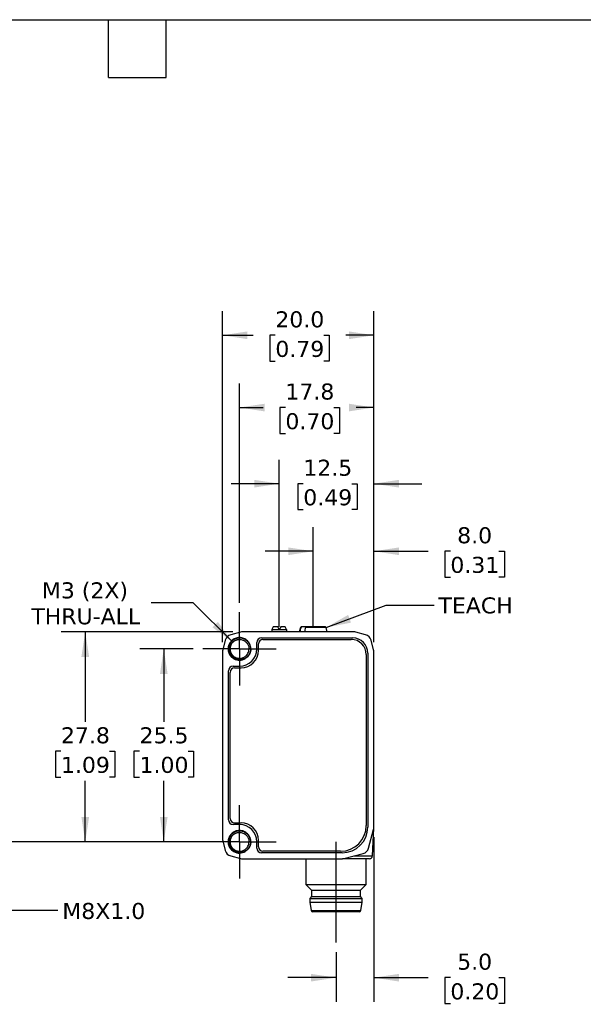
# Model space of a CAD drawing. Header units: millimetres. Extents: x 6 to 273, y 6 to 210.
# Tile 3 of 4: x 124 to 199, y 79 to 210. Entities that reach past the tile are written whole.
import ezdxf

# ---------------------------------------------------------------- set-up
doc = ezdxf.new("R2010")
doc.units = ezdxf.units.MM
doc.linetypes.add('SLD-Center', pattern=[19.05, 15.24, -1.27, 1.27, -1.27])
doc.linetypes.add('SLD-Solid', pattern=[0])
doc.layers.add('CENTER', color=40, linetype='SLD-Center')
doc.layers.add('DIMENSIONS', color=140, linetype='SLD-Solid', lineweight=25)
doc.layers.add('TEXT', color=140, linetype='SLD-Solid', lineweight=25)
doc.styles.add('SLDTEXTSTYLE1', font='VERDANA.TTF')
doc.styles.get("Standard").update_dxf_attribs({"font": 'VERDANA.TTF'})
doc.dimstyles.new('SLDDIMSTYLE0', dxfattribs={"dimtxt": 2.158008, "dimasz": 3.302, "dimexe": 0, "dimexo": 0.0625, "dimgap": 0.539502, "dimtad": 0, "dimtih": 1, "dimtoh": 1, "dimrnd": 1e-09, "dimzin": 12, "dimdsep": 46, "dimtxsty": 'SLDTEXTSTYLE1', "dimsah": 1, "dimcen": 0.09, "dimadec": 0, "dimazin": 3, "dimtfac": 1, "dimtmove": 0, "dimatfit": 0, "dimfxl": 0, "dimfrac": 2, "dimtolj": 1, "dimtzin": 12, "dimarcsym": 0})
doc.dimstyles.new('SLDDIMSTYLE1', dxfattribs={"dimtxt": 2.158008, "dimasz": 3.302, "dimexe": 0, "dimexo": 0.0625, "dimgap": 0.539502, "dimtad": 0, "dimtih": 1, "dimtoh": 1, "dimrnd": 1e-09, "dimzin": 12, "dimdsep": 46, "dimtxsty": 'SLDTEXTSTYLE1', "dimsah": 1, "dimcen": 0.09, "dimadec": 0, "dimazin": 3, "dimtfac": 1, "dimtofl": 0, "dimtmove": 0, "dimatfit": 3, "dimfxl": 0, "dimfrac": 2, "dimtolj": 1, "dimtzin": 12, "dimarcsym": 0})
doc.dimstyles.new('SLDDIMSTYLE2', dxfattribs={"dimtxt": 2.158008, "dimasz": 3.302, "dimexe": 0, "dimexo": 0.0625, "dimgap": 0.539502, "dimtad": 0, "dimtih": 1, "dimtoh": 1, "dimrnd": 1e-09, "dimzin": 4, "dimdsep": 46, "dimtxsty": 'SLDTEXTSTYLE1', "dimsah": 1, "dimcen": 0.09, "dimadec": 0, "dimazin": 1, "dimtfac": 1, "dimtmove": 0, "dimatfit": 0, "dimfxl": 0, "dimfrac": 2, "dimtolj": 1, "dimtzin": 12, "dimarcsym": 0})
doc.dimstyles.new('SLDDIMSTYLE3', dxfattribs={"dimtxt": 2.158008, "dimasz": 3.302, "dimexe": 0, "dimexo": 0.0625, "dimgap": 0.539502, "dimtad": 0, "dimtih": 1, "dimtoh": 1, "dimrnd": 1e-09, "dimzin": 12, "dimdsep": 46, "dimtxsty": 'SLDTEXTSTYLE1', "dimsah": 1, "dimcen": 0, "dimadec": 0, "dimazin": 3, "dimtfac": 1, "dimtofl": 0, "dimtmove": 0, "dimatfit": 3, "dimfxl": 0, "dimfrac": 2, "dimtolj": 1, "dimtzin": 12, "dimarcsym": 0})
doc.dimstyles.new('SLDDIMSTYLE4', dxfattribs={"dimtxt": 2.158008, "dimasz": 3.302, "dimexe": 0, "dimexo": 0.0625, "dimgap": 0.539502, "dimtad": 0, "dimtih": 1, "dimtoh": 1, "dimrnd": 1e-09, "dimzin": 4, "dimdsep": 46, "dimtxsty": 'SLDTEXTSTYLE1', "dimsah": 1, "dimcen": 0.09, "dimadec": 0, "dimazin": 1, "dimtfac": 1, "dimtofl": 0, "dimtmove": 0, "dimatfit": 3, "dimfxl": 0, "dimfrac": 2, "dimtolj": 1, "dimtzin": 12, "dimarcsym": 0})
doc.dimstyles.new('SLDDIMSTYLE5', dxfattribs={"dimtxt": 0.18, "dimasz": 3.302, "dimexe": 0, "dimexo": 0.0625, "dimgap": 0, "dimtad": 0, "dimtih": 1, "dimtoh": 1, "dimdec": 0, "dimrnd": 1e-09, "dimzin": 0, "dimdsep": 46, "dimtxsty": 'Standard', "dimsah": 1, "dimcen": 0.09, "dimadec": 0, "dimazin": 0, "dimtfac": 3.302, "dimtdec": 0, "dimtofl": 0, "dimtmove": 0, "dimatfit": 3, "dimfxl": 0, "dimfrac": 2, "dimtolj": 1, "dimtzin": 0, "dimarcsym": 0})

# ---------------------------------------------------------------- blocks, each defined once
blk = doc.blocks.new('_D_2')
at = {"layer": 'DIMENSIONS'}
for p, q in [((170.94, 101.48), (170.94, 79.73)), ((165.94, 86.28), (165.94, 79.73)), ((165.94, 82.91), (159.59, 82.91)), ((170.94, 82.91), (178.12, 82.91)), ((181.04, 82.91), (180.32, 82.91)), ((180.32, 82.91), (180.32, 79.48)), ((187.45, 82.91), (188.18, 82.91)), ((188.18, 82.91), (188.18, 79.48)), ((180.32, 79.48), (181.04, 79.48)), ((188.18, 79.48), (187.45, 79.48))]:
    blk.add_line(p, q, dxfattribs=at)
for points in [[(165.94, 82.91), (162.64, 83.41), (162.64, 82.4)], [(170.94, 82.91), (174.24, 82.4), (174.24, 83.41)]]:
    blk.add_solid(points, dxfattribs=at)
at = {"layer": 'DIMENSIONS', "char_height": 2.117, "attachment_point": 1, "style": 'SLDTEXTSTYLE1'}
for s, insert in [('5.0', (181.94, 86.08)), ('0.20', (181.04, 82.16))]:
    blk.add_mtext(s, dxfattribs=dict(at, insert=insert))
blk = doc.blocks.new('_D_3')
at = {"layer": 'DIMENSIONS'}
for p, q in [((162.94, 130.54), (162.94, 142.45)), ((170.94, 127.26), (170.94, 142.45)), ((162.94, 139.28), (156.59, 139.28)), ((170.94, 139.28), (178.12, 139.28)), ((181.04, 139.28), (180.32, 139.28)), ((180.32, 139.28), (180.32, 135.85)), ((187.45, 139.28), (188.18, 139.28)), ((188.18, 139.28), (188.18, 135.85)), ((180.32, 135.85), (181.04, 135.85)), ((188.18, 135.85), (187.45, 135.85))]:
    blk.add_line(p, q, dxfattribs=at)
for points in [[(162.94, 139.28), (159.64, 139.78), (159.64, 138.77)], [(170.94, 139.28), (174.24, 138.77), (174.24, 139.78)]]:
    blk.add_solid(points, dxfattribs=at)
at = {"layer": 'DIMENSIONS', "char_height": 2.117, "attachment_point": 1, "style": 'SLDTEXTSTYLE1'}
for s, insert in [('8.0', (181.94, 142.45)), ('0.31', (181.04, 138.54))]:
    blk.add_mtext(s, dxfattribs=dict(at, insert=insert))
blk = doc.blocks.new('_D_4')
at = {"layer": 'DIMENSIONS'}
for p, q in [((158.44, 130.55), (158.44, 151.38)), ((170.94, 127.26), (170.94, 151.38)), ((158.44, 148.21), (152.09, 148.21)), ((161.61, 148.21), (160.89, 148.21)), ((160.89, 148.21), (160.89, 144.78)), ((168.03, 148.21), (168.75, 148.21)), ((168.75, 148.21), (168.75, 144.78)), ((170.94, 148.21), (177.29, 148.21)), ((160.89, 144.78), (161.61, 144.78)), ((168.75, 144.78), (168.03, 144.78))]:
    blk.add_line(p, q, dxfattribs=at)
for points in [[(158.44, 148.21), (155.14, 148.72), (155.14, 147.7)], [(170.94, 148.21), (174.24, 147.7), (174.24, 148.72)]]:
    blk.add_solid(points, dxfattribs=at)
at = {"layer": 'DIMENSIONS', "char_height": 2.117, "attachment_point": 1, "style": 'SLDTEXTSTYLE1'}
for s, insert in [('12.5', (161.61, 151.38)), ('0.49', (161.61, 147.47))]:
    blk.add_mtext(s, dxfattribs=dict(at, insert=insert))
blk = doc.blocks.new('_D_5')
at = {"layer": 'DIMENSIONS'}
for p, q in [((147.08, 126.37), (140.01, 126.37)), ((143.18, 126.37), (143.18, 116.75)), ((139.98, 112.84), (139.25, 112.84)), ((139.25, 112.84), (139.25, 109.41)), ((146.39, 112.84), (147.11, 112.84)), ((147.11, 112.84), (147.11, 109.41)), ((139.25, 109.41), (139.98, 109.41)), ((147.11, 109.41), (146.39, 109.41)), ((143.18, 100.87), (143.18, 108.93)), ((147.08, 100.87), (140.01, 100.87))]:
    blk.add_line(p, q, dxfattribs=at)
for points in [[(143.18, 126.37), (142.68, 123.07), (143.69, 123.07)], [(143.18, 100.87), (143.69, 104.17), (142.68, 104.17)]]:
    blk.add_solid(points, dxfattribs=at)
at = {"layer": 'DIMENSIONS', "char_height": 2.117, "attachment_point": 1, "style": 'SLDTEXTSTYLE1'}
for s, insert in [('25.5', (139.98, 116.01)), ('1.00', (139.98, 112.1))]:
    blk.add_mtext(s, dxfattribs=dict(at, insert=insert))
blk = doc.blocks.new('_D_6')
at = {"layer": 'DIMENSIONS'}
for p, q in [((152.3, 128.62), (129.64, 128.62)), ((132.81, 128.62), (132.81, 116.75)), ((129.6, 112.84), (128.88, 112.84)), ((128.88, 112.84), (128.88, 109.41)), ((136.02, 112.84), (136.74, 112.84)), ((136.74, 112.84), (136.74, 109.41)), ((128.88, 109.41), (129.6, 109.41)), ((136.74, 109.41), (136.02, 109.41)), ((132.81, 100.87), (132.81, 108.93)), ((147.08, 100.87), (129.64, 100.87))]:
    blk.add_line(p, q, dxfattribs=at)
for points in [[(132.81, 128.62), (132.3, 125.32), (133.32, 125.32)], [(132.81, 100.87), (133.32, 104.17), (132.3, 104.17)]]:
    blk.add_solid(points, dxfattribs=at)
at = {"layer": 'DIMENSIONS', "char_height": 2.117, "attachment_point": 1, "style": 'SLDTEXTSTYLE1'}
for s, insert in [('27.8', (129.6, 116.01)), ('1.09', (129.6, 112.1))]:
    blk.add_mtext(s, dxfattribs=dict(at, insert=insert))
blk = doc.blocks.new('_D_7')
at = {"layer": 'DIMENSIONS'}
for p, q in [((147.08, 132.48), (141.52, 132.48)), ((152.3, 127.25), (147.08, 132.48))]:
    blk.add_line(p, q, dxfattribs=at)
blk.add_solid([(152.3, 127.25), (150.33, 129.95), (149.61, 129.23)], dxfattribs=at)
at = {"layer": 'DIMENSIONS', "char_height": 2.117, "attachment_point": 1, "style": 'SLDTEXTSTYLE1'}
for s, insert in [('M3 (2X)', (127.08, 135.17)), ('THRU-ALL', (125.69, 131.74))]:
    blk.add_mtext(s, dxfattribs=dict(at, insert=insert))
blk = doc.blocks.new('_D_8')
at = {"layer": 'DIMENSIONS'}
for p, q in [((153.19, 132.48), (153.19, 161.45)), ((170.94, 127.26), (170.94, 161.45)), ((153.19, 158.28), (156.33, 158.28)), ((159.25, 158.28), (158.53, 158.28)), ((158.53, 158.28), (158.53, 154.85)), ((165.66, 158.28), (166.39, 158.28)), ((166.39, 158.28), (166.39, 154.85)), ((170.94, 158.28), (168.59, 158.28)), ((158.53, 154.85), (159.25, 154.85)), ((166.39, 154.85), (165.66, 154.85))]:
    blk.add_line(p, q, dxfattribs=at)
for points in [[(153.19, 158.28), (156.49, 157.77), (156.49, 158.78)], [(170.94, 158.28), (167.64, 158.78), (167.64, 157.77)]]:
    blk.add_solid(points, dxfattribs=at)
at = {"layer": 'DIMENSIONS', "char_height": 2.117, "attachment_point": 1, "style": 'SLDTEXTSTYLE1'}
for s, insert in [('17.8', (159.25, 161.45)), ('0.70', (159.25, 157.53))]:
    blk.add_mtext(s, dxfattribs=dict(at, insert=insert))
blk = doc.blocks.new('_D_9')
at = {"layer": 'DIMENSIONS'}
for p, q in [((150.94, 127.26), (150.94, 171)), ((170.94, 127.26), (170.94, 171)), ((150.94, 167.83), (154.99, 167.83)), ((157.92, 167.83), (157.19, 167.83)), ((157.19, 167.83), (157.19, 164.4)), ((164.33, 167.83), (165.05, 167.83)), ((165.05, 167.83), (165.05, 164.4)), ((170.94, 167.83), (167.25, 167.83)), ((157.19, 164.4), (157.92, 164.4)), ((165.05, 164.4), (164.33, 164.4))]:
    blk.add_line(p, q, dxfattribs=at)
for points in [[(150.94, 167.83), (154.24, 167.32), (154.24, 168.34)], [(170.94, 167.83), (167.64, 168.34), (167.64, 167.32)]]:
    blk.add_solid(points, dxfattribs=at)
at = {"layer": 'DIMENSIONS', "char_height": 2.117, "attachment_point": 1, "style": 'SLDTEXTSTYLE1'}
for s, insert in [('20.0', (157.92, 171)), ('0.79', (157.92, 167.09))]:
    blk.add_mtext(s, dxfattribs=dict(at, insert=insert))
blk = doc.blocks.new('SW_CENTERMARKSYMBOL_0')
at = {"layer": 'CENTER', "color": 0}
for p, q in [((0, 2.54), (0, 4.84)), ((0, 0), (0, 2.54)), ((-2.54, 0), (-4.84, 0)), ((0, 0), (-2.54, 0)), ((0, 0), (0, -2.54)), ((0, 0), (2.54, 0)), ((2.54, 0), (4.84, 0)), ((0, -2.54), (0, -4.84))]:
    blk.add_line(p, q, dxfattribs=at)
blk = doc.blocks.new('SW_CENTERMARKSYMBOL_1')
at = {"layer": 'CENTER', "color": 0}
for p, q in [((0, 2.54), (0, 4.84)), ((0, 0), (0, 2.54)), ((-2.54, 0), (-4.84, 0)), ((0, 0), (-2.54, 0)), ((0, 0), (0, -2.54)), ((0, 0), (2.54, 0)), ((2.54, 0), (4.84, 0)), ((0, -2.54), (0, -4.84))]:
    blk.add_line(p, q, dxfattribs=at)

msp = doc.modelspace()

# ---------------------------------------------------------------- linework, layer by layer
for p, q in [((157.46, 128.94), (157.437, 128.895)), ((157.437, 128.895), (157.437, 128.62)), ((159.437, 128.895), (157.437, 128.895)), ((158.247, 129.27), (157.65, 129.27)), ((158.437, 128.94), (158.247, 129.27)), ((158.627, 129.27), (158.437, 128.94)), ((159.224, 129.27), (158.627, 129.27)), ((159.437, 128.895), (159.414, 128.94)), ((159.437, 128.62), (159.437, 128.895)), ((161.241, 129.196), (161.087, 128.62)), ((161.323, 129.196), (161.241, 129.196)), ((161.965, 129.27), (161.406, 129.27)), ((164.633, 129.196), (161.897, 129.196)), ((164.787, 128.62), (164.633, 129.196)), ((153.312, 128.587), (152.022, 128.247)), ((168.307, 128.62), (153.567, 128.62)), ((156.087, 127.82), (168.137, 127.82)), ((156.287, 127.62), (167.937, 127.62)), ((169.852, 128.247), (168.562, 128.587)), ((151.31, 127.535), (150.97, 126.245)), ((151.687, 126.37), (151.865, 126.37)), ((154.661, 126.37), (154.429, 126.37)), ((155.487, 126.37), (155.487, 127.22)), ((155.687, 126.17), (155.687, 127.02)), ((170.904, 126.245), (170.564, 127.535)), ((150.937, 125.99), (150.937, 101.25)), ((169.937, 125.62), (169.937, 103.02)), ((170.137, 125.82), (170.137, 102.82)), ((170.937, 102.75), (170.937, 125.99)), ((152.337, 124.07), (153.187, 124.07)), ((152.537, 123.87), (153.387, 123.87)), ((151.737, 103.77), (151.737, 123.47)), ((151.937, 103.97), (151.937, 123.27)), ((153.187, 103.17), (152.337, 103.17)), ((152.537, 103.37), (153.387, 103.37)), ((170.243, 100.022), (170.903, 102.492)), ((170.757, 99.001), (170.932, 102.654)), ((150.97, 100.995), (151.31, 99.705)), ((151.687, 100.87), (151.865, 100.87)), ((154.661, 100.87), (154.429, 100.87)), ((155.487, 100.02), (155.487, 100.87)), ((155.687, 100.22), (155.687, 101.07)), ((152.022, 98.993), (153.312, 98.653)), ((166.737, 99.42), (156.087, 99.42)), ((166.537, 99.62), (156.287, 99.62)), ((166.807, 98.62), (169.524, 99.311)), ((168.304, 99.001), (170.757, 99.001)), ((153.567, 98.62), (166.807, 98.62)), ((161.937, 98.62), (161.937, 95.234)), ((169.937, 95.234), (169.937, 98.62)), ((161.937, 95.234), (162.687, 94.484)), ((161.937, 95.234), (169.937, 95.234)), ((169.187, 94.484), (169.937, 95.234)), ((162.687, 94.484), (162.687, 93.62)), ((162.687, 94.484), (169.187, 94.484)), ((169.187, 93.62), (169.187, 94.484)), ((162.687, 93.62), (162.487, 93.37)), ((162.487, 93.37), (162.487, 92.87)), ((162.487, 93.37), (169.387, 93.37)), ((162.487, 92.87), (162.66, 91.789)), ((162.487, 92.87), (169.387, 92.87)), ((162.687, 93.62), (169.187, 93.62)), ((169.387, 93.37), (169.187, 93.62)), ((169.215, 91.789), (169.387, 92.87)), ((169.387, 92.87), (169.387, 93.37)), ((162.66, 91.789), (169.215, 91.789))]:
    msp.add_line(p, q)
for centre, radius, start, end in [((161.338, 129.17), 0.1, 90, 165), ((164.536, 129.17), 0.1, 15, 90), ((152.277, 127.28), 1, 104.76542, 165.23458), ((153.567, 127.62), 1, 90, 104.76542), ((156.087, 127.22), 0.6, 90, 180), ((156.287, 127.02), 0.6, 90, 180), ((167.937, 125.62), 2, 0, 90), ((168.137, 125.82), 2, 0, 90), ((168.307, 127.62), 1, 75.23458, 90), ((169.597, 127.28), 1, 14.76542, 75.23458), ((153.187, 126.37), 2.3, 270, 0), ((151.937, 125.99), 1, 165.23458, 180), ((153.387, 126.17), 2.3, 270, 0), ((169.937, 125.99), 1, 0, 14.76542), ((152.337, 123.47), 0.6, 90, 180), ((152.537, 123.27), 0.6, 90, 180), ((152.337, 103.77), 0.6, 180, 270), ((152.537, 103.97), 0.6, 180, 270), ((153.187, 100.87), 2.3, 0, 90), ((153.387, 101.07), 2.3, 0, 90), ((166.537, 103.02), 3.4, 270, 0), ((166.737, 102.82), 3.4, 270, 0), ((169.937, 102.75), 1, 345.03971, 0), ((151.937, 101.25), 1, 180, 194.76542), ((152.277, 99.96), 1, 194.76542, 255.23458), ((156.087, 100.02), 0.6, 180, 270), ((156.287, 100.22), 0.6, 180, 270), ((169.277, 100.28), 1, 284.2689, 345.03971), ((170.357, 99.02), 0.4, 270, 357.2443), ((153.567, 99.62), 1, 255.23458, 270), ((162.857, 91.82), 0.2, 189.06218, 270), ((169.017, 91.82), 0.2, 270, 350.93782)]:
    msp.add_arc(centre, radius, start, end)
for start_param, end_param in [(0.3927394, 0.4949341), (5.7882512, 5.8904459)]:
    msp.add_ellipse((158.437, 122.32), major_axis=(0, 7.523), ratio=0.2734697, start_param=start_param, end_param=end_param)
for points in [[(161.191, 128.62), (161.235, 128.812), (161.279, 129.004), (161.323, 129.196)], [(161.897, 129.196), (161.852, 129.004), (161.809, 128.812), (161.765, 128.62)]]:
    msp.add_open_spline(points, degree=3)
for points, knots in [([(161.323, 129.196), (161.325, 129.207), (161.329, 129.217), (161.335, 129.226), (161.34, 129.235), (161.346, 129.243), (161.354, 129.25), (161.361, 129.256), (161.37, 129.262), (161.379, 129.265), (161.388, 129.269), (161.397, 129.27), (161.406, 129.27)], [0, 0, 0, 0, 0.00003322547, 0.00003322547, 0.00003322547, 0.0000663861, 0.0000663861, 0.0000663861, 0.00010053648, 0.00010053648, 0.00010053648, 0.00013411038, 0.00013411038, 0.00013411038, 0.00013411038]), ([(161.406, 129.27), (161.383, 129.27), (161.358, 129.27), (161.353, 129.27), (161.353, 129.27)], [0, 0, 0, 0, 0.9466144, 1, 1, 1, 1]), ([(161.98, 129.27), (161.97, 129.27), (161.959, 129.268), (161.95, 129.264), (161.941, 129.26), (161.932, 129.254), (161.924, 129.246), (161.916, 129.239), (161.91, 129.23), (161.905, 129.219), (161.901, 129.212), (161.898, 129.204), (161.897, 129.196)], [0, 0, 0, 0, 0.00003664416, 0.00003664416, 0.00003664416, 0.00007335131, 0.00007335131, 0.00007335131, 0.00010901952, 0.00010901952, 0.00010901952, 0.00013408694, 0.00013408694, 0.00013408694, 0.00013408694]), ([(164.535, 129.27), (164.535, 129.27), (164.542, 129.27), (164.517, 129.27), (164.455, 129.27), (164.351, 129.27), (164.213, 129.27), (164.047, 129.27), (163.858, 129.27), (163.647, 129.27), (163.416, 129.27), (163.169, 129.27), (162.912, 129.27), (162.656, 129.27), (162.411, 129.27), (162.182, 129.27), (162.047, 129.27), (161.98, 129.27)], [0, 0, 0, 0, 0.0056266, 0.0780994, 0.1507236, 0.2231964, 0.2958206, 0.3647431, 0.4338154, 0.502738, 0.5718103, 0.644283, 0.7169073, 0.78938, 0.8620043, 0.9309648, 1, 1, 1, 1]), ([(154.674, 126.37), (154.675, 126.565), (154.637, 126.76), (154.488, 127.12), (154.378, 127.286), (154.103, 127.562), (153.938, 127.673), (153.578, 127.824), (153.383, 127.863), (152.992, 127.864), (152.796, 127.826), (152.434, 127.677), (152.268, 127.567), (151.99, 127.29), (151.878, 127.125), (151.727, 126.763), (151.688, 126.567), (151.687, 126.37)], [0, 0, 0, 0, 0.125, 0.125, 0.25, 0.25, 0.375, 0.375, 0.5, 0.5, 0.625, 0.625, 0.75, 0.75, 0.875, 0.875, 1, 1, 1, 1]), ([(154.678, 126.371), (154.671, 126.327), (154.655, 126.232), (154.63, 126.104), (154.596, 125.96), (154.535, 125.779), (154.415, 125.555), (154.194, 125.283), (153.803, 124.999), (153.23, 124.861), (152.626, 124.976), (152.137, 125.295), (151.807, 125.776), (151.671, 126.408), (151.846, 127.113), (152.393, 127.681), (153.151, 127.903), (153.918, 127.717), (154.492, 127.176), (154.646, 126.659), (154.652, 126.374), (154.651, 126.298), (154.641, 126.171), (154.608, 125.996), (154.536, 125.779), (154.402, 125.533), (154.187, 125.28), (153.876, 125.056), (153.466, 124.908), (152.977, 124.89), (152.462, 125.056), (152.004, 125.436), (151.713, 126.017), (151.704, 126.721), (152.049, 127.397), (152.732, 127.843), (153.603, 127.866), (154.389, 127.37), (154.732, 126.518), (154.559, 125.688), (154.05, 125.111), (153.364, 124.86), (152.676, 124.944), (152.123, 125.299), (151.787, 125.818), (151.687, 126.392), (151.798, 126.926), (152.069, 127.358), (152.437, 127.655), (152.844, 127.815), (153.244, 127.851), (153.605, 127.788), (153.91, 127.658), (154.15, 127.486), (154.33, 127.297), (154.457, 127.11), (154.541, 126.939), (154.593, 126.792), (154.622, 126.674), (154.636, 126.588), (154.643, 126.537), (154.667, 126.298), (154.609, 125.854), (154.261, 125.31), (153.742, 124.971), (153.157, 124.868), (152.602, 124.99), (152.15, 125.291), (151.847, 125.711), (151.708, 126.182), (151.725, 126.649), (151.874, 127.064), (152.12, 127.4), (152.427, 127.642), (152.764, 127.787), (153.1, 127.845), (153.417, 127.828), (153.699, 127.753), (153.939, 127.636), (154.136, 127.494), (154.291, 127.341), (154.408, 127.186), (154.493, 127.04), (154.552, 126.908), (154.591, 126.794), (154.615, 126.701), (154.629, 126.631), (154.636, 126.585), (154.639, 126.561), (154.64, 126.554)], [0, 0, 0, 0, 0.0037047, 0.0080053, 0.0107603, 0.0158759, 0.0237295, 0.0315819, 0.0446394, 0.0628293, 0.0784613, 0.0940934, 0.1097254, 0.1253574, 0.1460962, 0.1668352, 0.1875741, 0.2083129, 0.2290518, 0.2497908, 0.2504885, 0.2525805, 0.2560656, 0.2609432, 0.2672127, 0.2748701, 0.2839157, 0.294344, 0.3061543, 0.3193427, 0.3339042, 0.3498346, 0.3671295, 0.3857838, 0.4057917, 0.4271473, 0.4498442, 0.4738754, 0.4992344, 0.520394, 0.540634, 0.5599515, 0.578344, 0.5958091, 0.6123442, 0.6279468, 0.6426148, 0.6563455, 0.6691369, 0.6809882, 0.6918988, 0.7018645, 0.7108858, 0.7189609, 0.7260887, 0.7322678, 0.7374986, 0.7417788, 0.7451084, 0.7474872, 0.7489149, 0.7493911, 0.7672576, 0.7844712, 0.8010308, 0.8169353, 0.8321835, 0.8467744, 0.8607074, 0.873982, 0.8865968, 0.8985495, 0.90984, 0.9204693, 0.9304344, 0.9397355, 0.9483726, 0.9563435, 0.9636495, 0.9702888, 0.976261, 0.981567, 0.9862048, 0.9901745, 0.9934766, 0.9961105, 0.9980758, 0.9993723, 1, 1, 1, 1]), ([(152.581, 127.464), (152.615, 127.481), (152.681, 127.515), (152.783, 127.555), (152.886, 127.585), (152.988, 127.606), (153.088, 127.618), (153.311, 127.626), (153.611, 127.569), (153.897, 127.409), (154.071, 127.26), (154.192, 127.122), (154.294, 126.962), (154.373, 126.78), (154.427, 126.581), (154.434, 126.441), (154.437, 126.37)], [0, 0, 0, 0, 0.0435236, 0.0859015, 0.1271336, 0.1672198, 0.20616, 0.2439543, 0.4253037, 0.5505687, 0.6193154, 0.6893784, 0.7624781, 0.8386149, 0.9177889, 1, 1, 1, 1]), ([(151.687, 126.37), (151.688, 126.106), (151.76, 125.842), (152.028, 125.387), (152.223, 125.196), (152.683, 124.938), (152.948, 124.872), (153.475, 124.882), (153.736, 124.958), (153.96, 125.095)], [0, 0, 0, 0, 0.25, 0.25, 0.5, 0.5, 0.75, 0.75, 1, 1, 1, 1]), ([(153.947, 125.118), (153.72, 124.994), (153.462, 124.933), (152.958, 124.949), (152.712, 125.025), (152.295, 125.287), (152.125, 125.472), (151.904, 125.898), (151.853, 126.137), (151.865, 126.37)], [0, 0, 0, 0, 0.25, 0.25, 0.5, 0.5, 0.75, 0.75, 1, 1, 1, 1]), ([(151.865, 126.37), (151.877, 126.605), (151.953, 126.833), (152.205, 127.214), (152.381, 127.367), (152.581, 127.464)], [0, 0, 0, 0, 0.5, 0.5, 1, 1, 1, 1]), ([(152.462, 127.385), (152.407, 127.343), (152.287, 127.252), (152.141, 127.069), (152.025, 126.852), (151.951, 126.616), (151.942, 126.452), (151.937, 126.37)], [0, 0, 0, 0, 0.1735014, 0.3801261, 0.5867507, 0.7933754, 1, 1, 1, 1]), ([(151.937, 126.37), (151.938, 126.331), (151.94, 126.255), (151.957, 126.142), (151.981, 126.034), (152.015, 125.931), (152.056, 125.835), (152.104, 125.744), (152.157, 125.66), (152.215, 125.583), (152.277, 125.512), (152.342, 125.448), (152.409, 125.391), (152.478, 125.34), (152.547, 125.295), (152.617, 125.257), (152.686, 125.224), (152.755, 125.196), (152.823, 125.174), (152.889, 125.156), (152.953, 125.142), (153.015, 125.132), (153.075, 125.125), (153.132, 125.121), (153.296, 125.117), (153.577, 125.161), (153.989, 125.369), (154.279, 125.706), (154.397, 126.033), (154.434, 126.227), (154.441, 126.325), (154.445, 126.371)], [0, 0, 0, 0, 0.0296876, 0.0586604, 0.0869145, 0.1144465, 0.1412577, 0.1673526, 0.192731, 0.2173897, 0.2413267, 0.2645426, 0.2870406, 0.3088216, 0.329884, 0.350226, 0.3698466, 0.3887462, 0.4069269, 0.4243894, 0.4411334, 0.4571581, 0.4724626, 0.4870464, 0.5009094, 0.5982791, 0.7004812, 0.8493971, 0.924404, 0.9649137, 1, 1, 1, 1]), ([(154.677, 126.371), (154.679, 126.354), (154.681, 126.322), (154.682, 126.258), (154.673, 126.146), (154.643, 126.002), (154.582, 125.821), (154.493, 125.639), (154.366, 125.46), (154.227, 125.315), (154.088, 125.202), (153.992, 125.144), (153.947, 125.118)], [0, 0, 0, 0, 0.0326899, 0.0638605, 0.1272338, 0.2529295, 0.3507965, 0.5033757, 0.6488318, 0.7800126, 0.8970389, 1, 1, 1, 1]), ([(154.674, 100.87), (154.675, 101.065), (154.637, 101.26), (154.488, 101.62), (154.378, 101.786), (154.103, 102.062), (153.938, 102.173), (153.578, 102.324), (153.383, 102.363), (152.992, 102.364), (152.796, 102.326), (152.434, 102.177), (152.268, 102.067), (151.99, 101.79), (151.878, 101.625), (151.727, 101.263), (151.688, 101.067), (151.687, 100.87)], [0, 0, 0, 0, 0.125, 0.125, 0.25, 0.25, 0.375, 0.375, 0.5, 0.5, 0.625, 0.625, 0.75, 0.75, 0.875, 0.875, 1, 1, 1, 1]), ([(154.678, 100.871), (154.671, 100.827), (154.655, 100.732), (154.63, 100.604), (154.596, 100.46), (154.535, 100.279), (154.415, 100.055), (154.194, 99.783), (153.803, 99.499), (153.23, 99.361), (152.626, 99.476), (152.137, 99.795), (151.807, 100.276), (151.671, 100.908), (151.846, 101.613), (152.393, 102.181), (153.151, 102.403), (153.918, 102.217), (154.492, 101.676), (154.646, 101.159), (154.652, 100.874), (154.651, 100.798), (154.641, 100.671), (154.608, 100.496), (154.536, 100.279), (154.402, 100.033), (154.187, 99.78), (153.876, 99.556), (153.466, 99.408), (152.977, 99.39), (152.462, 99.556), (152.004, 99.936), (151.713, 100.517), (151.704, 101.221), (152.049, 101.897), (152.732, 102.343), (153.603, 102.366), (154.389, 101.87), (154.732, 101.018), (154.559, 100.188), (154.05, 99.611), (153.364, 99.36), (152.676, 99.444), (152.123, 99.799), (151.787, 100.318), (151.687, 100.892), (151.798, 101.426), (152.069, 101.858), (152.437, 102.155), (152.844, 102.315), (153.244, 102.351), (153.605, 102.288), (153.91, 102.158), (154.15, 101.986), (154.33, 101.797), (154.457, 101.61), (154.541, 101.439), (154.593, 101.292), (154.622, 101.174), (154.636, 101.088), (154.643, 101.037), (154.667, 100.798), (154.609, 100.354), (154.261, 99.81), (153.742, 99.471), (153.157, 99.368), (152.602, 99.49), (152.15, 99.791), (151.847, 100.211), (151.708, 100.682), (151.725, 101.149), (151.874, 101.564), (152.12, 101.9), (152.427, 102.142), (152.764, 102.287), (153.1, 102.345), (153.417, 102.328), (153.699, 102.253), (153.939, 102.136), (154.136, 101.994), (154.291, 101.841), (154.408, 101.686), (154.493, 101.54), (154.552, 101.408), (154.591, 101.294), (154.615, 101.201), (154.629, 101.131), (154.636, 101.085), (154.639, 101.061), (154.64, 101.054)], [0, 0, 0, 0, 0.0037047, 0.0080053, 0.0107603, 0.0158759, 0.0237295, 0.0315819, 0.0446394, 0.0628293, 0.0784613, 0.0940934, 0.1097254, 0.1253574, 0.1460962, 0.1668352, 0.1875741, 0.2083129, 0.2290518, 0.2497908, 0.2504885, 0.2525805, 0.2560656, 0.2609432, 0.2672127, 0.2748701, 0.2839157, 0.294344, 0.3061543, 0.3193427, 0.3339042, 0.3498346, 0.3671295, 0.3857838, 0.4057917, 0.4271473, 0.4498442, 0.4738754, 0.4992344, 0.520394, 0.540634, 0.5599515, 0.578344, 0.5958091, 0.6123442, 0.6279468, 0.6426148, 0.6563455, 0.6691369, 0.6809882, 0.6918988, 0.7018645, 0.7108858, 0.7189609, 0.7260887, 0.7322678, 0.7374986, 0.7417788, 0.7451084, 0.7474872, 0.7489149, 0.7493911, 0.7672576, 0.7844712, 0.8010308, 0.8169353, 0.8321835, 0.8467744, 0.8607074, 0.873982, 0.8865968, 0.8985495, 0.90984, 0.9204693, 0.9304344, 0.9397355, 0.9483726, 0.9563435, 0.9636495, 0.9702888, 0.976261, 0.981567, 0.9862048, 0.9901745, 0.9934766, 0.9961105, 0.9980758, 0.9993723, 1, 1, 1, 1]), ([(151.865, 100.87), (151.877, 101.105), (151.953, 101.333), (152.205, 101.714), (152.381, 101.867), (152.581, 101.964)], [0, 0, 0, 0, 0.5, 0.5, 1, 1, 1, 1]), ([(152.462, 101.885), (152.407, 101.843), (152.287, 101.752), (152.141, 101.569), (152.025, 101.352), (151.951, 101.116), (151.942, 100.952), (151.937, 100.87)], [0, 0, 0, 0, 0.1735014, 0.3801261, 0.5867507, 0.7933754, 1, 1, 1, 1]), ([(152.581, 101.964), (152.615, 101.981), (152.681, 102.015), (152.783, 102.055), (152.886, 102.085), (152.988, 102.106), (153.088, 102.118), (153.311, 102.126), (153.611, 102.069), (153.897, 101.909), (154.071, 101.76), (154.192, 101.622), (154.294, 101.462), (154.373, 101.28), (154.427, 101.081), (154.434, 100.941), (154.437, 100.87)], [0, 0, 0, 0, 0.0435236, 0.0859015, 0.1271336, 0.1672198, 0.20616, 0.2439543, 0.4253037, 0.5505687, 0.6193154, 0.6893784, 0.7624781, 0.8386149, 0.9177889, 1, 1, 1, 1]), ([(151.687, 100.87), (151.688, 100.606), (151.76, 100.342), (152.028, 99.887), (152.223, 99.696), (152.683, 99.438), (152.948, 99.372), (153.475, 99.382), (153.736, 99.458), (153.96, 99.595)], [0, 0, 0, 0, 0.25, 0.25, 0.5, 0.5, 0.75, 0.75, 1, 1, 1, 1]), ([(153.947, 99.618), (153.72, 99.494), (153.462, 99.433), (152.958, 99.449), (152.712, 99.525), (152.295, 99.787), (152.125, 99.972), (151.904, 100.398), (151.853, 100.637), (151.865, 100.87)], [0, 0, 0, 0, 0.25, 0.25, 0.5, 0.5, 0.75, 0.75, 1, 1, 1, 1]), ([(151.937, 100.87), (151.938, 100.831), (151.94, 100.755), (151.957, 100.642), (151.981, 100.534), (152.015, 100.431), (152.056, 100.335), (152.104, 100.244), (152.157, 100.16), (152.215, 100.083), (152.277, 100.012), (152.342, 99.948), (152.409, 99.891), (152.478, 99.84), (152.547, 99.795), (152.617, 99.757), (152.686, 99.724), (152.755, 99.696), (152.823, 99.674), (152.889, 99.656), (152.953, 99.642), (153.015, 99.632), (153.075, 99.625), (153.132, 99.621), (153.296, 99.617), (153.577, 99.661), (153.989, 99.869), (154.279, 100.206), (154.397, 100.533), (154.434, 100.727), (154.441, 100.825), (154.445, 100.871)], [0, 0, 0, 0, 0.0296876, 0.0586604, 0.0869145, 0.1144465, 0.1412577, 0.1673526, 0.192731, 0.2173897, 0.2413267, 0.2645426, 0.2870406, 0.3088216, 0.329884, 0.350226, 0.3698466, 0.3887462, 0.4069269, 0.4243894, 0.4411334, 0.4571581, 0.4724626, 0.4870464, 0.5009094, 0.5982791, 0.7004812, 0.8493971, 0.924404, 0.9649137, 1, 1, 1, 1]), ([(154.677, 100.871), (154.679, 100.854), (154.681, 100.822), (154.682, 100.758), (154.673, 100.646), (154.643, 100.502), (154.582, 100.321), (154.493, 100.139), (154.366, 99.96), (154.227, 99.815), (154.088, 99.702), (153.992, 99.644), (153.947, 99.618)], [0, 0, 0, 0, 0.0326899, 0.0638605, 0.1272338, 0.2529295, 0.3507965, 0.5033757, 0.6488318, 0.7800126, 0.8970389, 1, 1, 1, 1]), ([(170.357, 98.62), (170.357, 98.62), (170.003, 98.62), (168.709, 98.62), (167.808, 98.62), (166.807, 98.62)], [0, 0, 0, 0, 0.5, 0.5, 1, 1, 1, 1]), ([(169.017, 91.62), (169.017, 91.62), (167.637, 91.62), (164.237, 91.62), (162.857, 91.62), (162.857, 91.62)], [0, 0, 0, 0, 0.5, 0.5, 1, 1, 1, 1])]:
    msp.add_open_spline(points, degree=3, knots=knots)
at = {"layer": 'CENTER'}
for p, q in [((153.187, 100.87), (104.578, 100.87)), ((165.937, 87.552), (165.937, 100.87))]:
    msp.add_line(p, q, dxfattribs=at)
at = {"layer": 'DIMENSIONS'}
for p, q in [((158.437, 129.282), (158.437, 131.083)), ((162.937, 129.27), (162.937, 131.083))]:
    msp.add_line(p, q, dxfattribs=at)
at = {"layer": 'TEXT'}
for p, q in [((6.35, 209.55), (273.05, 209.55)), ((135.89, 201.93), (135.89, 209.55)), ((143.51, 201.93), (143.51, 209.55)), ((135.89, 201.93), (143.51, 201.93))]:
    msp.add_line(p, q, dxfattribs=at)

# ---------------------------------------------------------------- block references
at = {"layer": 'CENTER'}
for name, p in [('SW_CENTERMARKSYMBOL_0', (153.187, 126.37)), ('SW_CENTERMARKSYMBOL_1', (153.187, 100.87))]:
    msp.add_blockref(name, p, dxfattribs=at)

# ---------------------------------------------------------------- texts
at = {"layer": 'TEXT', "char_height": 2.1167, "attachment_point": 1, "style": 'SLDTEXTSTYLE1'}
for s, insert in [('TEACH', (179.474, 133.18)), ('M8X1.0', (129.78, 92.785))]:
    msp.add_mtext(s, dxfattribs=dict(at, insert=insert))

# ---------------------------------------------------------------- dimensions: what is measured, and where the dimension line sits
at = {"layer": 'DIMENSIONS'}
for base, p1, p2, dimstyle, picture, middle in [((170.937, 167.83), (150.937, 125.99), (170.937, 125.99), 'SLDDIMSTYLE4', '_D_9', (161.123, 167.83)), ((170.937, 158.276), (153.187, 131.21), (170.937, 125.99), 'SLDDIMSTYLE1', '_D_8', (162.458, 158.276)), ((170.937, 148.209), (158.437, 129.282), (170.937, 125.99), 'SLDDIMSTYLE0', '_D_4', (164.821, 148.209)), ((170.937, 139.277), (162.937, 129.27), (170.937, 125.99), 'SLDDIMSTYLE2', '_D_3', (184.246, 139.277)), ((170.937, 82.906), (165.937, 87.552), (170.937, 102.75), 'SLDDIMSTYLE2', '_D_2', (184.246, 82.906))]:
    dim = msp.add_linear_dim(base=base, p1=p1, p2=p2, dimstyle=dimstyle, dxfattribs=at)
    dim.commit()
    dim.dimension.update_dxf_attribs({"geometry": picture, "text_midpoint": middle, "dimtype": 160})
dim = msp.add_radius_dim(center=(153.187, 126.37), mpoint=(152.303, 127.254), text='M3 (2X)\\PTHRU-ALL', dimstyle='SLDDIMSTYLE3', dxfattribs=at)
dim.commit()
dim.dimension.update_dxf_attribs({"geometry": '_D_7', "text_midpoint": (132.81, 132.481), "dimtype": 164})
for base, p1, p2, picture, middle in [((132.81, 128.62), (148.347, 100.87), (153.567, 128.62), '_D_6', (132.81, 112.838)), ((143.184, 100.87), (148.347, 126.37), (148.347, 100.87), '_D_5', (143.184, 112.838))]:
    dim = msp.add_linear_dim(base=base, p1=p1, p2=p2, angle=90, dimstyle='SLDDIMSTYLE1', dxfattribs=at)
    dim.commit()
    dim.dimension.update_dxf_attribs({"geometry": picture, "text_midpoint": middle, "dimtype": 160})

# ---------------------------------------------------------------- leaders
at = {"layer": 'TEXT'}
for points in [[(164.633, 129.196), (172.567, 132.163), (178.917, 132.163)], [(115.267, 96.924), (122.854, 91.818), (129.204, 91.818)]]:
    msp.add_leader(points, dimstyle='SLDDIMSTYLE5', dxfattribs=at)

doc.saveas('drawing.dxf')
